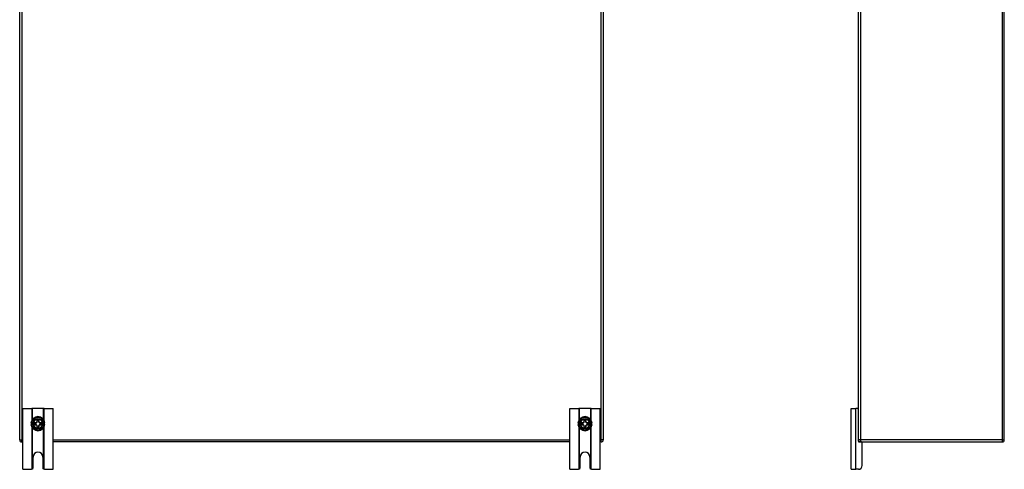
# Model space of a CAD drawing. Header units: inches. Extents: x 7 to 154, y 11 to 93.
# Tile 2 of 13: x 7 to 48, y 33 to 52. Entities that reach past the tile are written whole.
import ezdxf

# ---------------------------------------------------------------- set-up
doc = ezdxf.new("R2010")
doc.units = ezdxf.units.IN
doc.header["$MEASUREMENT"] = 0
doc.layers.add('Visible Edges(ANSI)', color=7, linetype='Continuous', lineweight=25)
doc.layers.add('Visible Tangent Edges(ANSI)', color=7, linetype='Continuous', lineweight=25)

msp = doc.modelspace()

# ---------------------------------------------------------------- linework, layer by layer
at = {"layer": 'Visible Edges(ANSI)'}
for p, q in [((7.342, 34.688), (7.342, 70.52)), ((31.342, 70.52), (31.342, 34.688)), ((41.837, 34.688), (41.837, 70.52)), ((47.837, 34.688), (47.837, 70.52)), ((7.467, 35.979), (7.84, 35.979)), ((7.467, 33.479), (7.467, 35.979)), ((7.87, 35.979), (7.84, 35.979)), ((8.313, 35.979), (7.87, 35.979)), ((8.343, 35.979), (8.313, 35.979)), ((8.343, 35.979), (8.717, 35.979)), ((8.717, 33.479), (8.717, 35.979)), ((29.967, 35.979), (30.34, 35.979)), ((29.967, 33.479), (29.967, 35.979)), ((30.37, 35.979), (30.34, 35.979)), ((30.813, 35.979), (30.37, 35.979)), ((30.843, 35.979), (30.813, 35.979)), ((30.843, 35.979), (31.217, 35.979)), ((31.217, 33.479), (31.217, 35.979)), ((41.545, 35.979), (41.732, 35.979)), ((41.545, 33.479), (41.545, 35.979)), ((41.806, 35.979), (41.732, 35.979)), ((41.806, 35.979), (41.837, 35.979)), ((7.803, 35.387), (7.833, 35.387)), ((7.833, 35.32), (7.803, 35.32)), ((7.833, 35.387), (7.89, 35.387)), ((7.89, 35.32), (7.833, 35.32)), ((7.89, 35.387), (7.898, 35.387)), ((7.898, 35.32), (7.89, 35.32)), ((7.898, 35.387), (7.904, 35.387)), ((7.904, 35.32), (7.898, 35.32)), ((7.904, 35.387), (8.022, 35.387)), ((8.022, 35.32), (7.904, 35.32)), ((7.954, 35.32), (7.954, 35.387)), ((8.022, 35.387), (8.019, 35.395)), ((8.022, 35.32), (8.019, 35.313)), ((8.022, 35.387), (8.058, 35.423)), ((8.058, 35.284), (8.022, 35.32)), ((8.05, 35.5), (8.058, 35.492)), ((8.05, 35.427), (8.058, 35.423)), ((8.058, 35.284), (8.05, 35.281)), ((8.058, 35.423), (8.058, 35.492)), ((8.058, 35.492), (8.125, 35.492)), ((8.058, 35.216), (8.058, 35.284)), ((8.125, 35.492), (8.133, 35.5)), ((8.125, 35.492), (8.125, 35.423)), ((8.125, 35.423), (8.133, 35.427)), ((8.125, 35.423), (8.161, 35.387)), ((8.161, 35.32), (8.125, 35.284)), ((8.133, 35.281), (8.125, 35.284)), ((8.125, 35.284), (8.125, 35.216)), ((8.161, 35.387), (8.164, 35.395)), ((8.161, 35.387), (8.279, 35.387)), ((8.279, 35.32), (8.161, 35.32)), ((8.161, 35.32), (8.164, 35.313)), ((8.229, 35.387), (8.229, 35.32)), ((8.279, 35.387), (8.286, 35.387)), ((8.286, 35.32), (8.279, 35.32)), ((8.286, 35.387), (8.294, 35.387)), ((8.294, 35.32), (8.286, 35.32)), ((8.294, 35.387), (8.351, 35.387)), ((8.351, 35.32), (8.294, 35.32)), ((8.351, 35.387), (8.38, 35.387)), ((8.38, 35.32), (8.351, 35.32)), ((30.303, 35.387), (30.333, 35.387)), ((30.333, 35.32), (30.303, 35.32)), ((30.333, 35.387), (30.39, 35.387)), ((30.39, 35.32), (30.333, 35.32)), ((30.39, 35.387), (30.398, 35.387)), ((30.398, 35.32), (30.39, 35.32)), ((30.398, 35.387), (30.404, 35.387)), ((30.404, 35.32), (30.398, 35.32)), ((30.404, 35.387), (30.522, 35.387)), ((30.522, 35.32), (30.404, 35.32)), ((30.454, 35.32), (30.454, 35.387)), ((30.522, 35.387), (30.519, 35.395)), ((30.522, 35.32), (30.519, 35.313)), ((30.522, 35.387), (30.558, 35.423)), ((30.558, 35.284), (30.522, 35.32)), ((30.55, 35.5), (30.558, 35.492)), ((30.55, 35.427), (30.558, 35.423)), ((30.558, 35.284), (30.55, 35.281)), ((30.558, 35.423), (30.558, 35.492)), ((30.558, 35.492), (30.625, 35.492)), ((30.558, 35.216), (30.558, 35.284)), ((30.625, 35.492), (30.633, 35.5)), ((30.625, 35.492), (30.625, 35.423)), ((30.625, 35.423), (30.633, 35.427)), ((30.625, 35.423), (30.661, 35.387)), ((30.661, 35.32), (30.625, 35.284)), ((30.633, 35.281), (30.625, 35.284)), ((30.625, 35.284), (30.625, 35.216)), ((30.661, 35.387), (30.664, 35.395)), ((30.661, 35.387), (30.779, 35.387)), ((30.779, 35.32), (30.661, 35.32)), ((30.661, 35.32), (30.664, 35.313)), ((30.729, 35.387), (30.729, 35.32)), ((30.779, 35.387), (30.786, 35.387)), ((30.786, 35.32), (30.779, 35.32)), ((30.786, 35.387), (30.794, 35.387)), ((30.794, 35.32), (30.786, 35.32)), ((30.794, 35.387), (30.851, 35.387)), ((30.851, 35.32), (30.794, 35.32)), ((30.851, 35.387), (30.88, 35.387)), ((30.88, 35.32), (30.851, 35.32)), ((8.058, 35.216), (8.05, 35.208)), ((8.125, 35.216), (8.058, 35.216)), ((8.133, 35.208), (8.125, 35.216)), ((30.558, 35.216), (30.55, 35.208)), ((30.625, 35.216), (30.558, 35.216)), ((30.633, 35.208), (30.625, 35.216)), ((7.467, 34.604), (7.426, 34.604)), ((29.967, 34.604), (8.717, 34.604)), ((31.258, 34.604), (31.217, 34.604)), ((41.837, 34.635), (41.837, 34.688)), ((41.921, 34.604), (41.868, 34.604)), ((41.921, 34.604), (47.753, 34.604)), ((41.995, 33.635), (41.995, 34.573)), ((7.889, 33.541), (7.889, 33.979)), ((8.295, 33.979), (8.295, 33.541)), ((30.389, 33.541), (30.389, 33.979)), ((30.795, 33.979), (30.795, 33.541)), ((7.467, 33.479), (7.827, 33.479)), ((8.357, 33.479), (8.717, 33.479)), ((29.967, 33.479), (30.327, 33.479)), ((30.857, 33.479), (31.217, 33.479)), ((41.545, 33.479), (41.732, 33.479)), ((41.839, 33.479), (41.732, 33.479))]:
    msp.add_line(p, q, dxfattribs=at)
at = {"layer": 'Visible Edges(ANSI)', "flags": 128}
for points in [[(7.84, 33.48), (7.839, 33.48), (7.839, 33.48), (7.839, 33.48), (7.838, 33.48), (7.838, 33.48), (7.838, 33.48), (7.837, 33.48), (7.837, 33.48), (7.836, 33.48), (7.836, 33.48), (7.835, 33.48), (7.835, 33.479), (7.834, 33.479), (7.833, 33.479), (7.833, 33.479), (7.832, 33.479), (7.832, 33.479), (7.831, 33.479), (7.83, 33.479), (7.83, 33.479), (7.829, 33.479), (7.828, 33.479), (7.827, 33.479), (7.827, 33.479)], [(7.87, 33.497), (7.869, 33.496), (7.867, 33.494), (7.866, 33.493), (7.864, 33.492), (7.863, 33.491), (7.861, 33.489), (7.859, 33.488), (7.858, 33.487), (7.856, 33.486), (7.855, 33.486), (7.853, 33.485), (7.851, 33.484), (7.85, 33.483), (7.848, 33.483), (7.847, 33.482), (7.846, 33.482), (7.845, 33.482), (7.844, 33.481), (7.843, 33.481), (7.842, 33.481), (7.841, 33.481), (7.84, 33.481), (7.84, 33.48), (7.84, 33.48)], [(8.343, 33.48), (8.343, 33.48), (8.343, 33.481), (8.342, 33.481), (8.341, 33.481), (8.34, 33.481), (8.339, 33.481), (8.338, 33.482), (8.337, 33.482), (8.336, 33.482), (8.335, 33.483), (8.333, 33.483), (8.332, 33.484), (8.33, 33.485), (8.329, 33.486), (8.327, 33.486), (8.325, 33.487), (8.324, 33.488), (8.322, 33.489), (8.32, 33.491), (8.319, 33.492), (8.317, 33.493), (8.316, 33.494), (8.314, 33.496), (8.313, 33.497)], [(8.357, 33.479), (8.356, 33.479), (8.355, 33.479), (8.354, 33.479), (8.354, 33.479), (8.353, 33.479), (8.352, 33.479), (8.351, 33.479), (8.351, 33.479), (8.35, 33.479), (8.35, 33.479), (8.349, 33.479), (8.348, 33.479), (8.348, 33.48), (8.347, 33.48), (8.347, 33.48), (8.346, 33.48), (8.346, 33.48), (8.346, 33.48), (8.345, 33.48), (8.345, 33.48), (8.344, 33.48), (8.344, 33.48), (8.344, 33.48), (8.343, 33.48)], [(30.34, 33.48), (30.339, 33.48), (30.339, 33.48), (30.339, 33.48), (30.338, 33.48), (30.338, 33.48), (30.338, 33.48), (30.337, 33.48), (30.337, 33.48), (30.336, 33.48), (30.336, 33.48), (30.335, 33.48), (30.335, 33.479), (30.334, 33.479), (30.333, 33.479), (30.333, 33.479), (30.332, 33.479), (30.332, 33.479), (30.331, 33.479), (30.33, 33.479), (30.33, 33.479), (30.329, 33.479), (30.328, 33.479), (30.327, 33.479), (30.327, 33.479)], [(30.37, 33.497), (30.369, 33.496), (30.367, 33.494), (30.366, 33.493), (30.364, 33.492), (30.363, 33.491), (30.361, 33.489), (30.359, 33.488), (30.358, 33.487), (30.356, 33.486), (30.355, 33.486), (30.353, 33.485), (30.351, 33.484), (30.35, 33.483), (30.348, 33.483), (30.347, 33.482), (30.346, 33.482), (30.345, 33.482), (30.344, 33.481), (30.343, 33.481), (30.342, 33.481), (30.341, 33.481), (30.34, 33.481), (30.34, 33.48), (30.34, 33.48)], [(30.843, 33.48), (30.843, 33.48), (30.843, 33.481), (30.842, 33.481), (30.841, 33.481), (30.84, 33.481), (30.839, 33.481), (30.838, 33.482), (30.837, 33.482), (30.836, 33.482), (30.835, 33.483), (30.833, 33.483), (30.832, 33.484), (30.83, 33.485), (30.829, 33.486), (30.827, 33.486), (30.825, 33.487), (30.824, 33.488), (30.822, 33.489), (30.82, 33.491), (30.819, 33.492), (30.817, 33.493), (30.816, 33.494), (30.814, 33.496), (30.813, 33.497)], [(30.857, 33.479), (30.856, 33.479), (30.855, 33.479), (30.854, 33.479), (30.854, 33.479), (30.853, 33.479), (30.852, 33.479), (30.851, 33.479), (30.851, 33.479), (30.85, 33.479), (30.85, 33.479), (30.849, 33.479), (30.848, 33.479), (30.848, 33.48), (30.847, 33.48), (30.847, 33.48), (30.846, 33.48), (30.846, 33.48), (30.846, 33.48), (30.845, 33.48), (30.845, 33.48), (30.844, 33.48), (30.844, 33.48), (30.844, 33.48), (30.843, 33.48)]]:
    msp.add_lwpolyline(points, dxfattribs=at)
at = {"layer": 'Visible Edges(ANSI)'}
for centre, radius, start, end in [((8.092, 35.354), 0.291, 6.6104, 173.3896), ((30.592, 35.354), 0.291, 6.6104, 173.3896), ((41.806, 35.948), 0.031, 0, 90), ((8.092, 35.354), 0.291, 186.6104, 353.3896), ((8.092, 35.354), 0.269, 172.8461, 187.1539), ((8.092, 35.354), 0.197, 9.7878, 170.2122), ((8.092, 35.354), 0.197, 189.7878, 350.2122), ((8.092, 35.354), 0.269, 352.8461, 7.1539), ((30.592, 35.354), 0.291, 186.6104, 353.3896), ((30.592, 35.354), 0.269, 172.8461, 187.1539), ((30.592, 35.354), 0.197, 9.7878, 170.2122), ((30.592, 35.354), 0.197, 189.7878, 350.2122), ((30.592, 35.354), 0.269, 352.8461, 7.1539), ((7.426, 34.688), 0.084, 180, 270), ((31.258, 34.688), 0.084, 270, 0), ((41.921, 34.688), 0.084, 180, 270), ((41.868, 34.635), 0.031, 180, 270), ((41.964, 34.573), 0.031, 0, 90), ((47.753, 34.688), 0.084, 270, 0), ((8.092, 33.979), 0.203, 0, 180), ((30.592, 33.979), 0.203, 0, 180), ((41.839, 33.635), 0.156, 270, 0), ((7.827, 33.541), 0.062, 314.9335, 0), ((8.357, 33.541), 0.062, 180, 225.0665), ((30.327, 33.541), 0.062, 314.9335, 0), ((30.857, 33.541), 0.062, 180, 225.0665)]:
    msp.add_arc(centre, radius, start, end, dxfattribs=at)
at = {"layer": 'Visible Tangent Edges(ANSI)'}
for p, q in [((7.426, 70.52), (7.426, 34.688)), ((31.258, 34.688), (31.258, 70.52)), ((41.921, 70.52), (41.921, 34.688)), ((47.753, 70.52), (47.753, 34.688)), ((7.84, 35.979), (7.84, 35.499)), ((7.87, 35.543), (7.87, 35.979)), ((8.313, 35.979), (8.313, 35.543)), ((8.343, 35.499), (8.343, 35.979)), ((30.34, 35.979), (30.34, 35.499)), ((30.37, 35.543), (30.37, 35.979)), ((30.813, 35.979), (30.813, 35.543)), ((30.843, 35.499), (30.843, 35.979)), ((41.732, 33.479), (41.732, 35.979)), ((7.899, 35.397), (7.907, 35.395)), ((7.899, 35.311), (7.907, 35.313)), ((8.019, 35.395), (7.907, 35.395)), ((7.907, 35.313), (8.019, 35.313)), ((8.05, 35.427), (8.019, 35.395)), ((8.019, 35.313), (8.05, 35.281)), ((8.05, 35.5), (8.05, 35.427)), ((8.133, 35.5), (8.05, 35.5)), ((8.05, 35.281), (8.05, 35.208)), ((8.133, 35.427), (8.133, 35.5)), ((8.164, 35.395), (8.133, 35.427)), ((8.133, 35.281), (8.164, 35.313)), ((8.133, 35.208), (8.133, 35.281)), ((8.276, 35.395), (8.164, 35.395)), ((8.164, 35.313), (8.276, 35.313)), ((8.284, 35.397), (8.276, 35.395)), ((8.284, 35.311), (8.276, 35.313)), ((30.399, 35.397), (30.407, 35.395)), ((30.399, 35.311), (30.407, 35.313)), ((30.519, 35.395), (30.407, 35.395)), ((30.407, 35.313), (30.519, 35.313)), ((30.55, 35.427), (30.519, 35.395)), ((30.519, 35.313), (30.55, 35.281)), ((30.55, 35.5), (30.55, 35.427)), ((30.633, 35.5), (30.55, 35.5)), ((30.55, 35.281), (30.55, 35.208)), ((30.633, 35.427), (30.633, 35.5)), ((30.664, 35.395), (30.633, 35.427)), ((30.633, 35.281), (30.664, 35.313)), ((30.633, 35.208), (30.633, 35.281)), ((30.776, 35.395), (30.664, 35.395)), ((30.664, 35.313), (30.776, 35.313)), ((30.784, 35.397), (30.776, 35.395)), ((30.784, 35.311), (30.776, 35.313)), ((7.84, 35.209), (7.84, 33.48)), ((7.87, 33.497), (7.87, 35.165)), ((8.05, 35.208), (8.133, 35.208)), ((8.313, 35.165), (8.313, 33.497)), ((8.343, 33.48), (8.343, 35.209)), ((30.34, 35.209), (30.34, 33.48)), ((30.37, 33.497), (30.37, 35.165)), ((30.55, 35.208), (30.633, 35.208)), ((30.813, 35.165), (30.813, 33.497)), ((30.843, 33.48), (30.843, 35.209)), ((7.342, 34.688), (7.426, 34.688)), ((7.426, 34.604), (7.426, 34.688)), ((7.426, 34.688), (7.467, 34.688)), ((8.717, 34.688), (29.967, 34.688)), ((31.217, 34.688), (31.258, 34.688)), ((31.342, 34.688), (31.258, 34.688)), ((31.258, 34.604), (31.258, 34.688)), ((41.921, 34.688), (41.837, 34.688)), ((47.753, 34.688), (41.921, 34.688)), ((41.921, 34.688), (41.921, 34.604)), ((47.753, 34.688), (47.753, 34.604)), ((47.753, 34.688), (47.837, 34.688))]:
    msp.add_line(p, q, dxfattribs=at)
at = {"layer": 'Visible Tangent Edges(ANSI)', "flags": 128}
for points in [[(7.904, 35.387), (7.904, 35.387), (7.904, 35.387), (7.904, 35.388), (7.904, 35.388), (7.904, 35.388), (7.904, 35.388), (7.905, 35.388), (7.905, 35.388), (7.905, 35.389), (7.905, 35.389), (7.905, 35.389), (7.905, 35.39), (7.905, 35.39), (7.905, 35.391), (7.905, 35.391), (7.906, 35.391), (7.906, 35.392), (7.906, 35.392), (7.906, 35.393), (7.906, 35.393), (7.906, 35.394), (7.907, 35.394), (7.907, 35.395), (7.907, 35.395)], [(7.907, 35.313), (7.907, 35.313), (7.907, 35.314), (7.906, 35.314), (7.906, 35.315), (7.906, 35.315), (7.906, 35.316), (7.906, 35.316), (7.906, 35.317), (7.905, 35.317), (7.905, 35.317), (7.905, 35.318), (7.905, 35.318), (7.905, 35.319), (7.905, 35.319), (7.905, 35.319), (7.905, 35.319), (7.905, 35.32), (7.904, 35.32), (7.904, 35.32), (7.904, 35.32), (7.904, 35.32), (7.904, 35.32), (7.904, 35.32), (7.904, 35.32)], [(8.276, 35.395), (8.276, 35.395), (8.276, 35.394), (8.277, 35.394), (8.277, 35.393), (8.277, 35.393), (8.277, 35.392), (8.277, 35.392), (8.278, 35.391), (8.278, 35.391), (8.278, 35.391), (8.278, 35.39), (8.278, 35.39), (8.278, 35.389), (8.278, 35.389), (8.278, 35.389), (8.278, 35.388), (8.279, 35.388), (8.279, 35.388), (8.279, 35.388), (8.279, 35.388), (8.279, 35.388), (8.279, 35.387), (8.279, 35.387), (8.279, 35.387)], [(8.279, 35.32), (8.279, 35.32), (8.279, 35.32), (8.279, 35.32), (8.279, 35.32), (8.279, 35.32), (8.279, 35.32), (8.279, 35.32), (8.278, 35.319), (8.278, 35.319), (8.278, 35.319), (8.278, 35.319), (8.278, 35.318), (8.278, 35.318), (8.278, 35.317), (8.278, 35.317), (8.278, 35.317), (8.277, 35.316), (8.277, 35.316), (8.277, 35.315), (8.277, 35.315), (8.277, 35.314), (8.276, 35.314), (8.276, 35.313), (8.276, 35.313)], [(30.404, 35.387), (30.404, 35.387), (30.404, 35.387), (30.404, 35.388), (30.404, 35.388), (30.404, 35.388), (30.404, 35.388), (30.405, 35.388), (30.405, 35.388), (30.405, 35.389), (30.405, 35.389), (30.405, 35.389), (30.405, 35.39), (30.405, 35.39), (30.405, 35.391), (30.405, 35.391), (30.406, 35.391), (30.406, 35.392), (30.406, 35.392), (30.406, 35.393), (30.406, 35.393), (30.406, 35.394), (30.407, 35.394), (30.407, 35.395), (30.407, 35.395)], [(30.407, 35.313), (30.407, 35.313), (30.407, 35.314), (30.406, 35.314), (30.406, 35.315), (30.406, 35.315), (30.406, 35.316), (30.406, 35.316), (30.406, 35.317), (30.405, 35.317), (30.405, 35.317), (30.405, 35.318), (30.405, 35.318), (30.405, 35.319), (30.405, 35.319), (30.405, 35.319), (30.405, 35.319), (30.405, 35.32), (30.404, 35.32), (30.404, 35.32), (30.404, 35.32), (30.404, 35.32), (30.404, 35.32), (30.404, 35.32), (30.404, 35.32)], [(30.776, 35.395), (30.776, 35.395), (30.776, 35.394), (30.777, 35.394), (30.777, 35.393), (30.777, 35.393), (30.777, 35.392), (30.777, 35.392), (30.778, 35.391), (30.778, 35.391), (30.778, 35.391), (30.778, 35.39), (30.778, 35.39), (30.778, 35.389), (30.778, 35.389), (30.778, 35.389), (30.778, 35.388), (30.779, 35.388), (30.779, 35.388), (30.779, 35.388), (30.779, 35.388), (30.779, 35.388), (30.779, 35.387), (30.779, 35.387), (30.779, 35.387)], [(30.779, 35.32), (30.779, 35.32), (30.779, 35.32), (30.779, 35.32), (30.779, 35.32), (30.779, 35.32), (30.779, 35.32), (30.779, 35.32), (30.778, 35.319), (30.778, 35.319), (30.778, 35.319), (30.778, 35.319), (30.778, 35.318), (30.778, 35.318), (30.778, 35.317), (30.778, 35.317), (30.778, 35.317), (30.777, 35.316), (30.777, 35.316), (30.777, 35.315), (30.777, 35.315), (30.777, 35.314), (30.776, 35.314), (30.776, 35.313), (30.776, 35.313)]]:
    msp.add_lwpolyline(points, dxfattribs=at)
at = {"layer": 'Visible Tangent Edges(ANSI)'}
for centre, radius, start, end in [((8.092, 35.354), 0.261, 7.3617, 172.6383), ((8.092, 35.354), 0.261, 187.3617, 352.6383), ((8.092, 35.354), 0.205, 9.4079, 170.5921), ((8.092, 35.354), 0.205, 189.4079, 350.5921), ((8.092, 35.354), 0.189, 12.6356, 167.3644), ((8.092, 35.354), 0.189, 192.6356, 347.3644), ((30.592, 35.354), 0.261, 7.3617, 172.6383), ((30.592, 35.354), 0.261, 187.3617, 352.6383), ((30.592, 35.354), 0.205, 9.4079, 170.5921), ((30.592, 35.354), 0.205, 189.4079, 350.5921), ((30.592, 35.354), 0.189, 12.6356, 167.3644), ((30.592, 35.354), 0.189, 192.6356, 347.3644)]:
    msp.add_arc(centre, radius, start, end, dxfattribs=at)

doc.saveas('drawing.dxf')
